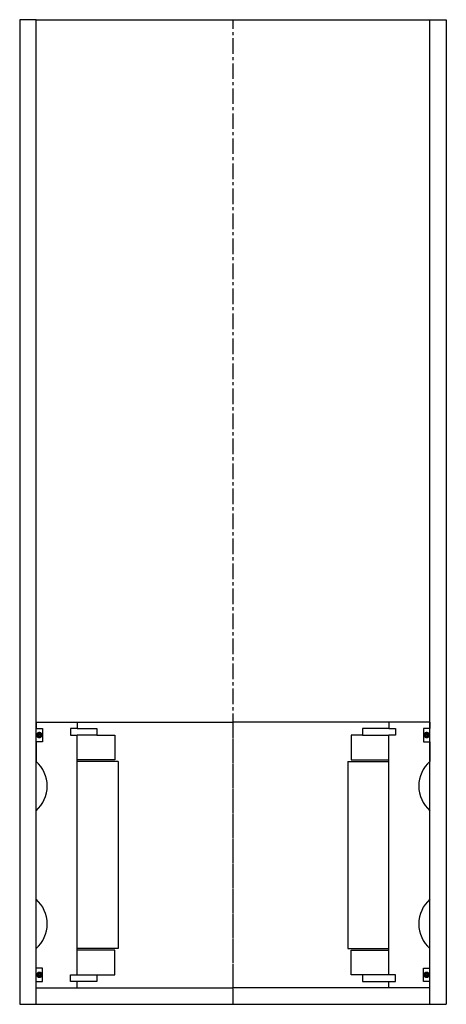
# Model space of a CAD drawing. Extents: x -65 to 65, y -10 to 290.
import ezdxf

# ---------------------------------------------------------------- set-up
doc = ezdxf.new("R2010")
doc.units = 0
doc.header["$LTSCALE"] = 0.15
doc.linetypes.add('CENTER', pattern=[50.8, 31.75, -6.35, 6.35, -6.35])
doc.layers.get('0').update_dxf_attribs({"linetype": 'CONTINUOUS'})
doc.layers.add('CENTER', color=9, linetype='CENTER')

# ---------------------------------------------------------------- blocks, each defined once
blk = doc.blocks.new('6S070130B')
for p, q in [((-60, 40.5), (-47.5, 40.5)), ((-60, 40.5), (-60, 38.5)), ((-47.5, 40.5), (0, 40.5)), ((-47.5, 40.5), (-47.5, 38.5)), ((47.5, 40.5), (0, 40.5)), ((47.5, 40.5), (47.5, 38.5)), ((60, 40.5), (47.5, 40.5)), ((60, 40.5), (60, 38.5)), ((-60, 38.5), (-58, 38.5)), ((-58, 38.5), (-58, 34.5)), ((-47.5, 38.5), (-49.5, 38.5)), ((-49.5, 38.5), (-49.5, 36.5)), ((-49.5, 36.5), (-47.5, 36.5)), ((-47.5, 38.5), (-41.5, 38.5)), ((-47.5, -36.5), (-47.5, 36.5)), ((-41.5, 36.5), (-47.5, 36.5)), ((-41.5, 38.5), (-41.5, 36.5)), ((-41.5, 36.5), (-36, 36.5)), ((-36, 36.5), (-36, 29)), ((39.5, 36.5), (36, 36.5)), ((36, 36.5), (36, 29)), ((47.5, 38.5), (39.5, 38.5)), ((39.5, 38.5), (39.5, 36.5)), ((39.5, 36.5), (47.5, 36.5)), ((47.5, 38.5), (49.5, 38.5)), ((49.5, 36.5), (47.5, 36.5)), ((47.5, -36.5), (47.5, 36.5)), ((49.5, 38.5), (49.5, 36.5)), ((60, 38.5), (58, 38.5)), ((58, 38.5), (58, 34.5)), ((-58, 34.5), (-60, 34.5)), ((-60, 34.5), (-60, 28.5)), ((58, 34.5), (60, 34.5)), ((60, 34.5), (60, 28.5)), ((-36, 29), (-47.5, 29)), ((-35, 28.5), (-47.5, 28.5)), ((-35, 28.5), (-35, -28.5)), ((35, 28.5), (35, -28.5)), ((35, 28.5), (47.5, 28.5)), ((36, 29), (47.5, 29)), ((-60, -13.5), (-60, 13.5)), ((60, -13.5), (60, 13.5)), ((-60, -34.5), (-60, -28.5)), ((-35, -28.5), (-47.5, -28.5)), ((-36, -29), (-47.5, -29)), ((-36, -36.5), (-36, -29)), ((35, -28.5), (47.5, -28.5)), ((36, -36.5), (36, -29)), ((36, -29), (47.5, -29)), ((60, -34.5), (60, -28.5)), ((-58, -34.5), (-60, -34.5)), ((-58, -38.5), (-58, -34.5)), ((58, -38.5), (58, -34.5)), ((58, -34.5), (60, -34.5)), ((-60, -40.5), (-60, -38.5)), ((-60, -38.5), (-58, -38.5)), ((-49.5, -38.5), (-49.5, -36.5)), ((-49.5, -36.5), (-47.5, -36.5)), ((-47.5, -38.5), (-49.5, -38.5)), ((-47.5, -36.5), (-41.5, -36.5)), ((-47.5, -40.5), (-47.5, -38.5)), ((-41.5, -38.5), (-47.5, -38.5)), ((-41.5, -36.5), (-41.5, -38.5)), ((-41.5, -36.5), (-36, -36.5)), ((39.5, -36.5), (36, -36.5)), ((47.5, -36.5), (39.5, -36.5)), ((39.5, -36.5), (39.5, -38.5)), ((39.5, -38.5), (47.5, -38.5)), ((49.5, -36.5), (47.5, -36.5)), ((47.5, -40.5), (47.5, -38.5)), ((47.5, -38.5), (49.5, -38.5)), ((49.5, -38.5), (49.5, -36.5)), ((60, -38.5), (58, -38.5)), ((60, -40.5), (60, -38.5)), ((-60, -40.5), (-47.5, -40.5)), ((-47.5, -40.5), (0, -40.5)), ((47.5, -40.5), (0, -40.5)), ((60, -40.5), (47.5, -40.5))]:
    blk.add_line(p, q)
at = {"const_width": 0.95}
for points in [[(-58.51, 36.54, -1), (-59.56, 36.54, -1)], [(58.51, 36.54, 1), (59.56, 36.54, 1)], [(-58.45, -36.52, -1), (-59.5, -36.52, -1)], [(58.45, -36.52, 1), (59.5, -36.52, 1)]]:
    blk.add_lwpolyline(points, format="xyb", close=True, dxfattribs=at)
for centre, start, end in [((-66.61, 21), 311.4096, 48.5904), ((66.61, 21), 131.4096, 228.5904), ((-66.61, -21), 311.4096, 48.5904), ((66.61, -21), 131.4096, 228.5904)]:
    blk.add_arc(centre, 10, start, end)
at = {"layer": 'CENTER'}
blk.add_line((0, -40.5), (0, 40.5), dxfattribs=at)

msp = doc.modelspace()

# ---------------------------------------------------------------- linework, layer by layer
for p, q in [((-60, 290), (-65, 290)), ((-65, 290), (-65, -10)), ((-60, -10), (-60, 290)), ((-60, 290), (65, 290)), ((60, -10), (60, 290)), ((60, 290), (65, 290)), ((65, 290), (65, -10)), ((-65, -10), (65, -10))]:
    msp.add_line(p, q)
at = {"layer": 'CENTER'}
for q in [(0, 290), (0, 71), (0, 71), (0, 58)]:
    msp.add_line((0, -10), q, dxfattribs=at)

# ---------------------------------------------------------------- block references
msp.add_blockref('6S070130B', (0, 35.5))

doc.saveas('drawing.dxf')
